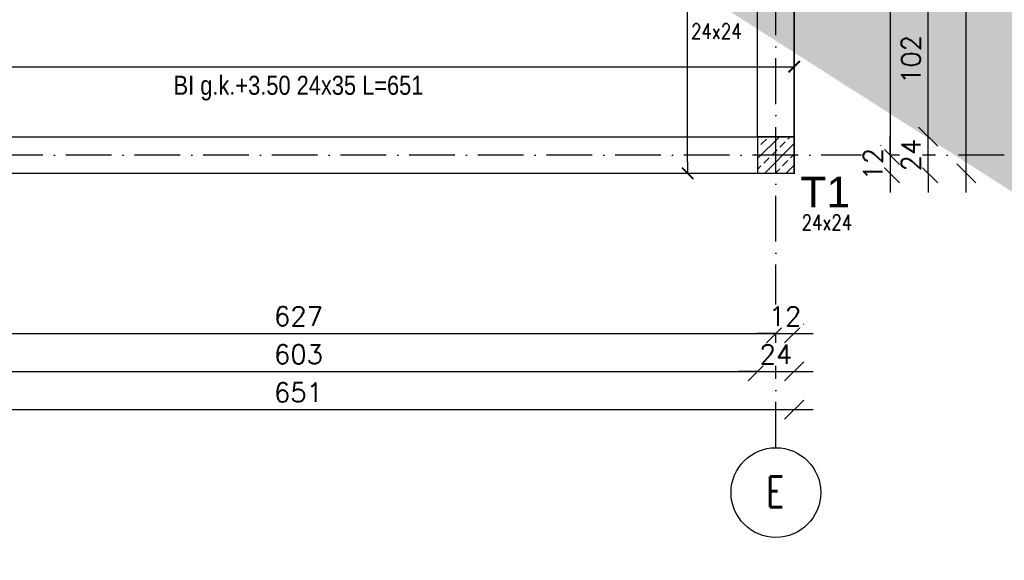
# Model space of a CAD drawing. Header units: millimetres. Extents: x -175722 to -110961, y 52375 to 104640.
# Tile 45 of 181: x -150857 to -150211, y 74727 to 75081. Entities that reach past the tile are written whole.
import ezdxf

# ---------------------------------------------------------------- set-up
doc = ezdxf.new("R2010")
doc.units = ezdxf.units.MM
doc.linetypes.add('ACAD_ISO10W100', pattern=[18, 12, -3, 0, -3])
for name, color, linetype in [('_R - RAMKI', 7, 'Continuous'), ('AS_Balustrady', 53, 'Continuous'), ('H', 8, 'Continuous'), ('OSIE', 4, 'ACAD_ISO10W100')]:
    doc.layers.add(name, color=color, linetype=linetype)
doc.layers.add('A_KONSTRUKCJA', color=170, linetype='Continuous', lineweight=30)
doc.styles.add('Arial', font='arial.ttf', dxfattribs={"height": 90})
doc.styles.add('e-cad_3', font='simplex.shx', dxfattribs={"width": 0.8})
doc.styles.add('ROMANS', font='romans')
doc.styles.add('TAB_Arial_bold', font='arialbd.ttf')
doc.styles.add('Technic', font='technic_.ttf')
doc.dimstyles.new('Architektoniczny200', dxfattribs={"dimscale": 5, "dimtxt": 2.5, "dimasz": 1.5, "dimexe": 1, "dimexo": 2, "dimgap": 0, "dimtad": 0, "dimdec": 1, "dimzin": 9, "dimtxsty": 'Technic', "dimblk": 'Architectural', "dimcen": 1, "dimclrt": 7, "dimaunit": 1, "dimadec": 0, "dimazin": 0, "dimtfac": 1, "dimtdec": 1, "dimtix": 1, "dimtmove": 2, "dimatfit": 3, "dimldrblk": 'DOT', "dimfxl": 0, "dimtvp": 0.769231, "dimtolj": 1, "dimarcsym": 0})
doc.dimstyles.new('AS_DIM_STYLE1', dxfattribs={"dimscale": 5, "dimtxt": 2.5, "dimasz": 1, "dimexe": 1.25, "dimexo": 2, "dimgap": 1, "dimtad": 1, "dimdec": 0, "dimdsep": 46, "dimtxsty": 'ROMANS', "dimblk": 'OBLIQUE', "dimcen": 0, "dimdle": 1, "dimclrd": 8, "dimclre": 8, "dimclrt": 9, "dimadec": 0, "dimazin": 0, "dimtfac": 1, "dimtdec": 0, "dimtmove": 1, "dimatfit": 3, "dimldrblk": 'CLOSEDBLANK', "dimfxl": 0, "dimtolj": 1, "dimtzin": 0, "dimarcsym": 0})

# ---------------------------------------------------------------- blocks, each defined once
blk = doc.blocks.new('Architectural')
blk.add_line((-1, 0), (0, 0))
at = {"color": 7, "linetype": 'ByBlock', "const_width": 0.15}
blk.add_lwpolyline([(-0.5, -0.5), (0.5, 0.5)], dxfattribs=at)
blk = doc.blocks.new('*D48')
at = {"layer": 'AS_Balustrady', "color": 0, "linetype": 'Continuous', "lineweight": -2, "ltscale": 0.25, "transparency": 16777216}
for p, q in [((-150408.66, 76731.61), (-150423.66, 76731.61)), ((-150418.66, 74988.1), (-150418.66, 76724.11)), ((-150408.66, 74980.6), (-150423.66, 74980.6))]:
    blk.add_line(p, q, dxfattribs=at)
at = {"layer": 'Defpoints', "color": 0, "linetype": 'Continuous', "ltscale": 0.25, "transparency": 16777216}
for p in [(-150418.66, 76731.61), (-150348.66, 76731.61), (-150348.66, 74980.6)]:
    blk.add_point(p, dxfattribs=at)
at = {"layer": 'AS_Balustrady', "color": 0, "linetype": 'Continuous', "lineweight": -2, "ltscale": 0.25, "transparency": 16777216, "xscale": 7.5, "yscale": 7.5, "zscale": 7.5}
for p, rotation in [((-150418.66, 76731.61), 90), ((-150418.66, 74980.6), 270)]:
    blk.add_blockref('Architectural', p, dxfattribs=dict(at, rotation=rotation))
at = {"layer": 'AS_Balustrady', "color": 7, "linetype": 'Continuous', "ltscale": 0.25, "transparency": 16777216, "insert": (-150438.39, 75889.54), "char_height": 12.5, "attachment_point": 5, "rotation": 90, "style": 'Technic'}
blk.add_mtext('\\A1;BI g.k.+3.50 24x35 L=1751', dxfattribs=at)
blk = doc.blocks.new('_Dot')
at = {"color": 0, "linetype": 'ByBlock', "lineweight": -2}
blk.add_line((-0.5, 0), (-1, 0), dxfattribs=at)
at = {"color": 0, "linetype": 'ByBlock', "const_width": 0.5}
blk.add_lwpolyline([(-0.25, 0, 1), (0.25, 0, 1)], format="xyb", close=True, dxfattribs=at)
blk = doc.blocks.new('*D51')
at = {"layer": 'AS_Balustrady', "color": 0, "linetype": 'Continuous', "lineweight": -2, "ltscale": 0.25, "transparency": 16777216}
for p, q in [((-150999.67, 75040.6), (-150999.67, 75055.6)), ((-150348.67, 75040.6), (-150348.67, 75055.6)), ((-150992.17, 75050.6), (-150356.17, 75050.6))]:
    blk.add_line(p, q, dxfattribs=at)
at = {"layer": 'Defpoints', "color": 0, "linetype": 'Continuous', "ltscale": 0.25, "transparency": 16777216}
for p in [(-150348.67, 75050.6), (-150999.67, 74980.6), (-150348.67, 74980.61)]:
    blk.add_point(p, dxfattribs=at)
at = {"layer": 'AS_Balustrady', "color": 0, "linetype": 'Continuous', "lineweight": -2, "ltscale": 0.25, "transparency": 16777216, "xscale": 7.5, "yscale": 7.5, "zscale": 7.5, "rotation": 180}
blk.add_blockref('Architectural', (-150999.67, 75050.6), dxfattribs=at)
at = {"layer": 'AS_Balustrady', "color": 0, "linetype": 'Continuous', "lineweight": -2, "ltscale": 0.25, "transparency": 16777216, "xscale": 7.5, "yscale": 7.5, "zscale": 7.5}
blk.add_blockref('Architectural', (-150348.67, 75050.6), dxfattribs=at)
at = {"layer": 'AS_Balustrady', "color": 7, "linetype": 'Continuous', "ltscale": 0.25, "transparency": 16777216, "insert": (-150674.17, 75036.5), "char_height": 12.5, "attachment_point": 5, "style": 'Technic'}
blk.add_mtext('\\A1;BI g.k.+3.50 24x35 L=651', dxfattribs=at)
blk = doc.blocks.new('_Oblique')
at = {"color": 0, "linetype": 'ByBlock', "lineweight": -2}
blk.add_line((-0.5, -0.5), (0.5, 0.5), dxfattribs=at)
blk = doc.blocks.new('*D162')
at = {"layer": '_R - RAMKI', "color": 8, "lineweight": -2, "transparency": 16777216}
blk.add_line((-151012.17, 74825.6), (-150336.16, 74825.6), dxfattribs=at)
at = {"layer": 'Defpoints', "color": 0, "transparency": 16777216}
for p in [(-150999.67, 74980.59), (-150348.66, 74980.59), (-150348.66, 74825.6)]:
    blk.add_point(p, dxfattribs=at)
at = {"layer": '_R - RAMKI', "color": 8, "lineweight": -2, "transparency": 16777216, "xscale": 12.5, "yscale": 12.5, "zscale": 12.5, "rotation": 180}
blk.add_blockref('_Oblique', (-150999.67, 74825.6), dxfattribs=at)
at = {"layer": '_R - RAMKI', "color": 8, "lineweight": -2, "transparency": 16777216, "xscale": 12.5, "yscale": 12.5, "zscale": 12.5}
blk.add_blockref('_Oblique', (-150348.66, 74825.6), dxfattribs=at)
at = {"layer": '_R - RAMKI', "color": 9, "transparency": 16777216, "insert": (-150674.17, 74836.85), "char_height": 12.5, "attachment_point": 5, "style": 'ROMANS', "bg_fill": 3, "box_fill_scale": 1.1, "bg_fill_color": 256, "bg_fill_true_color": 13158600, "bg_fill_transparency": 0}
blk.add_mtext('\\A1;651', dxfattribs=at)
blk = doc.blocks.new('_ClosedBlank')
at = {"color": 0, "linetype": 'ByBlock', "lineweight": -2}
for p, q in [((-1, 0.167), (0, 0)), ((-1, 0.167), (-1, -0.167)), ((0, 0), (-1, -0.167))]:
    blk.add_line(p, q, dxfattribs=at)
blk = doc.blocks.new('*D170')
at = {"layer": '_R - RAMKI', "color": 8, "lineweight": -2, "transparency": 16777216}
blk.add_line((-150988.17, 74850.6), (-150360.17, 74850.6), dxfattribs=at)
at = {"layer": 'Defpoints', "color": 0, "transparency": 16777216}
for p in [(-150975.67, 74980.6), (-150372.67, 74980.6), (-150372.67, 74850.6)]:
    blk.add_point(p, dxfattribs=at)
at = {"layer": '_R - RAMKI', "color": 8, "lineweight": -2, "transparency": 16777216, "xscale": 12.5, "yscale": 12.5, "zscale": 12.5, "rotation": 180}
blk.add_blockref('_Oblique', (-150975.67, 74850.6), dxfattribs=at)
at = {"layer": '_R - RAMKI', "color": 8, "lineweight": -2, "transparency": 16777216, "xscale": 12.5, "yscale": 12.5, "zscale": 12.5}
blk.add_blockref('_Oblique', (-150372.67, 74850.6), dxfattribs=at)
at = {"layer": '_R - RAMKI', "color": 9, "transparency": 16777216, "insert": (-150674.17, 74861.85), "char_height": 12.5, "attachment_point": 5, "style": 'ROMANS', "bg_fill": 3, "box_fill_scale": 1.1, "bg_fill_color": 256, "bg_fill_true_color": 13158600, "bg_fill_transparency": 0}
blk.add_mtext('\\A1;603', dxfattribs=at)
blk = doc.blocks.new('*D171')
at = {"layer": '_R - RAMKI', "color": 8, "lineweight": -2, "transparency": 16777216}
for p, q in [((-150372.67, 74850.6), (-150385.17, 74850.6)), ((-150372.67, 74850.6), (-150348.67, 74850.6)), ((-150348.67, 74850.6), (-150336.17, 74850.6))]:
    blk.add_line(p, q, dxfattribs=at)
at = {"layer": 'Defpoints', "color": 0, "transparency": 16777216}
for p in [(-150372.67, 74980.6), (-150348.67, 74980.6), (-150348.67, 74850.6)]:
    blk.add_point(p, dxfattribs=at)
at = {"layer": '_R - RAMKI', "color": 8, "lineweight": -2, "transparency": 16777216, "xscale": 12.5, "yscale": 12.5, "zscale": 12.5}
blk.add_blockref('_Oblique', (-150372.67, 74850.6), dxfattribs=at)
at = {"layer": '_R - RAMKI', "color": 8, "lineweight": -2, "transparency": 16777216, "xscale": 12.5, "yscale": 12.5, "zscale": 12.5, "rotation": 180}
blk.add_blockref('_Oblique', (-150348.67, 74850.6), dxfattribs=at)
at = {"layer": '_R - RAMKI', "color": 9, "transparency": 16777216, "insert": (-150360.67, 74861.85), "char_height": 12.5, "attachment_point": 5, "style": 'ROMANS', "bg_fill": 3, "box_fill_scale": 1.1, "bg_fill_color": 256, "bg_fill_true_color": 13158600, "bg_fill_transparency": 0}
blk.add_mtext('\\A1;24', dxfattribs=at)
blk = doc.blocks.new('*D176')
at = {"layer": '_R - RAMKI', "color": 8, "lineweight": -2, "transparency": 16777216}
blk.add_line((-151000.17, 74875.6), (-150348.17, 74875.6), dxfattribs=at)
at = {"layer": 'Defpoints', "color": 0, "transparency": 16777216}
for p in [(-150987.67, 74992.6), (-150360.67, 74992.6), (-150360.67, 74875.6)]:
    blk.add_point(p, dxfattribs=at)
at = {"layer": '_R - RAMKI', "color": 8, "lineweight": -2, "transparency": 16777216, "xscale": 12.5, "yscale": 12.5, "zscale": 12.5, "rotation": 180}
blk.add_blockref('_Oblique', (-150987.67, 74875.6), dxfattribs=at)
at = {"layer": '_R - RAMKI', "color": 8, "lineweight": -2, "transparency": 16777216, "xscale": 12.5, "yscale": 12.5, "zscale": 12.5}
blk.add_blockref('_Oblique', (-150360.67, 74875.6), dxfattribs=at)
at = {"layer": '_R - RAMKI', "color": 9, "transparency": 16777216, "insert": (-150674.17, 74886.85), "char_height": 12.5, "attachment_point": 5, "style": 'ROMANS', "bg_fill": 3, "box_fill_scale": 1.1, "bg_fill_color": 256, "bg_fill_true_color": 13158600, "bg_fill_transparency": 0}
blk.add_mtext('\\A1;627', dxfattribs=at)
blk = doc.blocks.new('*D177')
at = {"layer": '_R - RAMKI', "color": 8, "lineweight": -2, "transparency": 16777216}
for p, q in [((-150360.67, 74875.6), (-150373.17, 74875.6)), ((-150360.67, 74875.6), (-150348.67, 74875.6)), ((-150348.67, 74875.6), (-150336.17, 74875.6))]:
    blk.add_line(p, q, dxfattribs=at)
at = {"layer": 'Defpoints', "color": 0, "transparency": 16777216}
for p in [(-150360.67, 74992.6), (-150348.67, 74980.6), (-150348.67, 74875.6)]:
    blk.add_point(p, dxfattribs=at)
at = {"layer": '_R - RAMKI', "color": 8, "lineweight": -2, "transparency": 16777216, "xscale": 12.5, "yscale": 12.5, "zscale": 12.5}
blk.add_blockref('_Oblique', (-150360.67, 74875.6), dxfattribs=at)
at = {"layer": '_R - RAMKI', "color": 8, "lineweight": -2, "transparency": 16777216, "xscale": 12.5, "yscale": 12.5, "zscale": 12.5, "rotation": 180}
blk.add_blockref('_Oblique', (-150348.67, 74875.6), dxfattribs=at)
at = {"layer": '_R - RAMKI', "color": 9, "transparency": 16777216, "insert": (-150354.67, 74886.85), "char_height": 12.5, "attachment_point": 5, "style": 'ROMANS', "bg_fill": 3, "box_fill_scale": 1.1, "bg_fill_color": 256, "bg_fill_true_color": 13158600, "bg_fill_transparency": 0}
blk.add_mtext('\\A1;12', dxfattribs=at)
blk = doc.blocks.new('*D178')
at = {"layer": '_R - RAMKI', "color": 8, "lineweight": -2, "transparency": 16777216}
blk.add_line((-150235.67, 74968.09), (-150235.67, 76744.1), dxfattribs=at)
at = {"layer": 'Defpoints', "color": 0, "transparency": 16777216}
for p in [(-150348.67, 76731.6), (-150235.67, 76731.6), (-150348.66, 74980.59)]:
    blk.add_point(p, dxfattribs=at)
at = {"layer": '_R - RAMKI', "color": 8, "lineweight": -2, "transparency": 16777216, "xscale": 12.5, "yscale": 12.5, "zscale": 12.5}
for p, rotation in [((-150235.67, 76731.6), 90), ((-150235.67, 74980.59), 270)]:
    blk.add_blockref('_Oblique', p, dxfattribs=dict(at, rotation=rotation))
at = {"layer": '_R - RAMKI', "color": 9, "transparency": 16777216, "insert": (-150246.92, 75856.09), "char_height": 12.5, "attachment_point": 5, "rotation": 90, "style": 'ROMANS', "bg_fill": 3, "box_fill_scale": 1.1, "bg_fill_color": 256, "bg_fill_true_color": 13158600, "bg_fill_transparency": 0}
blk.add_mtext('\\A1;1751', dxfattribs=at)
blk = doc.blocks.new('*D339')
at = {"layer": '_R - RAMKI', "color": 8, "lineweight": -2, "transparency": 16777216}
for p, q in [((-150260.67, 75004.6), (-150260.67, 75017.1)), ((-150260.67, 74980.59), (-150260.67, 75004.6)), ((-150260.67, 74980.59), (-150260.67, 74968.09))]:
    blk.add_line(p, q, dxfattribs=at)
at = {"layer": 'Defpoints', "color": 0, "transparency": 16777216}
for p in [(-150348.67, 75004.6), (-150260.67, 75004.6), (-150348.66, 74980.59)]:
    blk.add_point(p, dxfattribs=at)
at = {"layer": '_R - RAMKI', "color": 8, "lineweight": -2, "transparency": 16777216, "xscale": 12.5, "yscale": 12.5, "zscale": 12.5}
for p, rotation in [((-150260.67, 75004.6), 270), ((-150260.67, 74980.59), 90)]:
    blk.add_blockref('_Oblique', p, dxfattribs=dict(at, rotation=rotation))
at = {"layer": '_R - RAMKI', "color": 9, "transparency": 16777216, "insert": (-150271.92, 74992.59), "char_height": 12.5, "attachment_point": 5, "rotation": 90, "style": 'ROMANS', "bg_fill": 3, "box_fill_scale": 1.1, "bg_fill_color": 256, "bg_fill_true_color": 13158600, "bg_fill_transparency": 0}
blk.add_mtext('\\A1;24', dxfattribs=at)
blk = doc.blocks.new('*D340')
at = {"layer": '_R - RAMKI', "color": 8, "lineweight": -2, "transparency": 16777216}
blk.add_line((-150260.67, 74992.1), (-150260.67, 75118.6), dxfattribs=at)
at = {"layer": 'Defpoints', "color": 0, "transparency": 16777216}
for p in [(-150348.67, 75106.1), (-150260.67, 75106.1), (-150348.67, 75004.6)]:
    blk.add_point(p, dxfattribs=at)
at = {"layer": '_R - RAMKI', "color": 8, "lineweight": -2, "transparency": 16777216, "xscale": 12.5, "yscale": 12.5, "zscale": 12.5}
for p, rotation in [((-150260.67, 75106.1), 90), ((-150260.67, 75004.6), 270)]:
    blk.add_blockref('_Oblique', p, dxfattribs=dict(at, rotation=rotation))
at = {"layer": '_R - RAMKI', "color": 9, "transparency": 16777216, "insert": (-150271.92, 75055.35), "char_height": 12.5, "attachment_point": 5, "rotation": 90, "style": 'ROMANS', "bg_fill": 3, "box_fill_scale": 1.1, "bg_fill_color": 256, "bg_fill_true_color": 13158600, "bg_fill_transparency": 0}
blk.add_mtext('\\A1;102', dxfattribs=at)
blk = doc.blocks.new('*D305')
at = {"layer": '_R - RAMKI', "color": 8, "lineweight": -2, "transparency": 16777216}
blk.add_line((-150285.67, 75580.77), (-150285.67, 74980.1), dxfattribs=at)
at = {"layer": 'Defpoints', "color": 0, "transparency": 16777216}
for p in [(-150360.67, 75568.27), (-150360.67, 74992.6), (-150285.67, 74992.6)]:
    blk.add_point(p, dxfattribs=at)
at = {"layer": '_R - RAMKI', "color": 8, "lineweight": -2, "transparency": 16777216, "xscale": 12.5, "yscale": 12.5, "zscale": 12.5}
for p, rotation in [((-150285.67, 75568.27), 90), ((-150285.67, 74992.6), 270)]:
    blk.add_blockref('_Oblique', p, dxfattribs=dict(at, rotation=rotation))
at = {"layer": '_R - RAMKI', "color": 9, "transparency": 16777216, "insert": (-150296.92, 75280.43), "char_height": 12.5, "attachment_point": 5, "rotation": 90, "style": 'ROMANS', "bg_fill": 3, "box_fill_scale": 1.1, "bg_fill_color": 256, "bg_fill_true_color": 13158600, "bg_fill_transparency": 0}
blk.add_mtext('\\A1;576', dxfattribs=at)
blk = doc.blocks.new('*D306')
at = {"layer": '_R - RAMKI', "color": 8, "lineweight": -2, "transparency": 16777216}
for p, q in [((-150285.67, 74992.6), (-150285.67, 75005.1)), ((-150285.67, 74992.6), (-150285.67, 74980.59)), ((-150285.67, 74980.59), (-150285.67, 74968.09))]:
    blk.add_line(p, q, dxfattribs=at)
at = {"layer": 'Defpoints', "color": 0, "transparency": 16777216}
for p in [(-150360.67, 74992.6), (-150348.66, 74980.59), (-150285.67, 74980.59)]:
    blk.add_point(p, dxfattribs=at)
at = {"layer": '_R - RAMKI', "color": 8, "lineweight": -2, "transparency": 16777216, "xscale": 12.5, "yscale": 12.5, "zscale": 12.5}
for p, rotation in [((-150285.67, 74992.6), 270), ((-150285.67, 74980.59), 90)]:
    blk.add_blockref('_Oblique', p, dxfattribs=dict(at, rotation=rotation))
at = {"layer": '_R - RAMKI', "color": 9, "transparency": 16777216, "insert": (-150296.92, 74986.59), "char_height": 12.5, "attachment_point": 5, "rotation": 90, "style": 'ROMANS', "bg_fill": 3, "box_fill_scale": 1.1, "bg_fill_color": 256, "bg_fill_true_color": 13158600, "bg_fill_transparency": 0}
blk.add_mtext('\\A1;12', dxfattribs=at)

msp = doc.modelspace()

# ---------------------------------------------------------------- hatches: boundary and pattern name
at = {"layer": 'AS_Balustrady', "linetype": 'Continuous', "ltscale": 0.25}
h = msp.add_hatch(dxfattribs=at)
h.set_pattern_fill('ANSI33', color=256, scale=40, style=0)
h.set_pattern_definition([(45, (-161705.377, 96212.764), (-7.071068, 7.071068), []), (45, (-161698.306, 96212.764), (-7.071068, 7.071068), [5, -2.5])])
h.paths.add_polyline_path([(-150372.67142, 75004.59938), (-150348.67142, 75004.59938), (-150348.67142, 74980.59938), (-150372.67142, 74980.59938)])

# ---------------------------------------------------------------- linework, layer by layer
at = {"color": 8}
msp.add_lwpolyline([(-150372.67142, 75130.09938), (-150348.67142, 75130.09938), (-150348.67142, 74980.59938), (-152799.67142, 74980.59938), (-152799.67142, 76516.03527), (-152775.67142, 76516.03527), (-152775.67142, 75004.59938), (-150999.67142, 75004.59938), (-150999.67142, 75358.59938), (-150975.67142, 75358.59938), (-150975.67142, 75004.59938), (-150372.67142, 75004.59938), (-150372.67142, 75130.09938)], dxfattribs=at)
at = {"layer": 'A_KONSTRUKCJA', "color": 1, "const_width": 1}
msp.add_lwpolyline([(-150348.67142, 74980.59938), (-150999.67142, 74980.59938), (-150999.67142, 76731.59938), (-150348.67142, 76731.59938)], close=True, dxfattribs=at)
at = {"layer": 'AS_Balustrady', "linetype": 'Continuous', "ltscale": 0.25, "const_width": 1}
msp.add_lwpolyline([(-150372.67142, 74980.59938), (-150348.67142, 74980.59938), (-150348.67142, 75004.59938), (-150372.67142, 75004.59938)], close=True, dxfattribs=at)
at = {"layer": 'H', "color": 142, "linetype": 'ByBlock', "ltscale": 0.1}
msp.add_circle((-150360.67142, 74771.14492), 29.45441, dxfattribs=at)
at = {"layer": 'OSIE', "ltscale": 2.5}
for p, q in [((-150360.67142, 74800.59933), (-150360.67142, 76911.59943)), ((-150210.67142, 74992.59938), (-152979.67142, 74992.59938))]:
    msp.add_line(p, q, dxfattribs=at)

# ---------------------------------------------------------------- texts
at = {"layer": 'AS_Balustrady', "linetype": 'Continuous', "ltscale": 0.25, "style": 'e-cad_3', "width": 0.8}
msp.add_text('24x24', height=10, dxfattribs=at).set_placement((-150416.36522, 75068.82799))
at = {"layer": 'H', "color": 142, "linetype": 'ByBlock', "ltscale": 0.1, "insert": (-150355.4562, 74781.61937), "char_height": 20, "width": 32.7021847, "attachment_point": 3, "style": 'TAB_Arial_bold'}
msp.add_mtext('{\\Fromans|c238;\\W0.7;E}', dxfattribs=at)

# ---------------------------------------------------------------- dimensions: what is measured, and where the dimension line sits
at = {"layer": 'AS_Balustrady', "linetype": 'Continuous', "ltscale": 0.25}
for base, p1, p2, angle, picture, middle in [((-150418.66469, 76731.61215), (-150348.66426, 74980.59938), (-150348.66469, 76731.61215), 270, '*D48', (-150438.38902, 75889.53797)), ((-150348.67142, 75050.60035), (-150999.67142, 74980.60035), (-150348.67142, 74980.61215), 180, '*D51', (-150674.17142, 75036.50431))]:
    dim = msp.add_linear_dim(base=base, p1=p1, p2=p2, angle=angle, text='BI g.k.+3.50 24x35 L=<>', dimstyle='Architektoniczny200', dxfattribs=at)
    dim.commit()
    dim.dimension.update_dxf_attribs({"geometry": picture, "text_midpoint": middle, "dimtype": 160})

# ---------------------------------------------------------------- next in the draw order: dimensions: what is measured, and where the dimension line sits
at = {"layer": '_R - RAMKI'}
dim = msp.add_linear_dim(base=(-150348.66469, 74825.59933), p1=(-150999.67142, 74980.58758), p2=(-150348.66469, 74980.58661), dimstyle='AS_DIM_STYLE1', override={"dimscale": 12.5, "dimtxt": 1, "dimgap": 0.4, "dimse1": 1, "dimse2": 1, "dimtix": 1, "dimfxl": 10, "dimfxlon": 1}, dxfattribs=at)
dim.commit()
dim.dimension.update_dxf_attribs({"geometry": '*D162', "text_midpoint": (-150674.16806, 74836.84933)})

# ---------------------------------------------------------------- next in the draw order: dimensions: what is measured, and where the dimension line sits
dim = msp.add_linear_dim(base=(-150372.67142, 74850.59933), p1=(-150975.67142, 74980.59938), p2=(-150372.67142, 74980.59938), dimstyle='AS_DIM_STYLE1', override={"dimscale": 12.5, "dimtxt": 1, "dimgap": 0.4, "dimse1": 1, "dimse2": 1, "dimtix": 1, "dimfxl": 10, "dimfxlon": 1}, dxfattribs=at)
dim.commit()
dim.dimension.update_dxf_attribs({"geometry": '*D170', "text_midpoint": (-150674.17142, 74861.84933)})

# ---------------------------------------------------------------- next in the draw order: dimensions: what is measured, and where the dimension line sits
dim = msp.add_linear_dim(base=(-150348.67142, 74850.59933), p1=(-150372.67142, 74980.59938), p2=(-150348.67142, 74980.59938), dimstyle='AS_DIM_STYLE1', override={"dimscale": 12.5, "dimtxt": 1, "dimgap": 0.4, "dimse1": 1, "dimse2": 1, "dimtix": 1, "dimfxl": 10, "dimfxlon": 1}, dxfattribs=at)
dim.commit()
dim.dimension.update_dxf_attribs({"geometry": '*D171', "text_midpoint": (-150360.67142, 74861.84933)})

# ---------------------------------------------------------------- next in the draw order: dimensions: what is measured, and where the dimension line sits
dim = msp.add_linear_dim(base=(-150360.67142, 74875.59933), p1=(-150987.67142, 74992.59938), p2=(-150360.67142, 74992.59937), dimstyle='AS_DIM_STYLE1', override={"dimscale": 12.5, "dimtxt": 1, "dimgap": 0.4, "dimse1": 1, "dimse2": 1, "dimtix": 1, "dimfxl": 10, "dimfxlon": 1}, dxfattribs=at)
dim.commit()
dim.dimension.update_dxf_attribs({"geometry": '*D176', "text_midpoint": (-150674.17142, 74886.84933)})

# ---------------------------------------------------------------- next in the draw order: dimensions: what is measured, and where the dimension line sits
dim = msp.add_linear_dim(base=(-150348.67142, 74875.59933), p1=(-150360.67142, 74992.59937), p2=(-150348.67142, 74980.59938), dimstyle='AS_DIM_STYLE1', override={"dimscale": 12.5, "dimtxt": 1, "dimgap": 0.4, "dimse1": 1, "dimse2": 1, "dimtix": 1, "dimfxl": 10, "dimfxlon": 1}, dxfattribs=at)
dim.commit()
dim.dimension.update_dxf_attribs({"geometry": '*D177', "text_midpoint": (-150354.67142, 74886.84933)})

# ---------------------------------------------------------------- next in the draw order: texts
at = {"layer": 'AS_Balustrady', "linetype": 'Continuous', "ltscale": 0.25, "style": 'e-cad_3', "width": 0.8}
msp.add_text('24x24', height=10, dxfattribs=at).set_placement((-150343.76795, 74943.32799))

# ---------------------------------------------------------------- next in the draw order: dimensions: what is measured, and where the dimension line sits
at = {"layer": '_R - RAMKI'}
dim = msp.add_linear_dim(base=(-150235.67142, 76731.59938), p1=(-150348.66469, 74980.58661), p2=(-150348.67142, 76731.59938), angle=90, dimstyle='AS_DIM_STYLE1', override={"dimscale": 12.5, "dimtxt": 1, "dimgap": 0.4, "dimse1": 1, "dimse2": 1, "dimtix": 1, "dimfxl": 10, "dimfxlon": 1}, dxfattribs=at)
dim.commit()
dim.dimension.update_dxf_attribs({"geometry": '*D178', "text_midpoint": (-150246.92142, 75856.093)})

# ---------------------------------------------------------------- next in the draw order: dimensions: what is measured, and where the dimension line sits
dim = msp.add_linear_dim(base=(-150260.67142, 75004.59938), p1=(-150348.66469, 74980.58661), p2=(-150348.67142, 75004.59938), angle=90, dimstyle='AS_DIM_STYLE1', override={"dimscale": 12.5, "dimtxt": 1, "dimgap": 0.4, "dimse1": 1, "dimse2": 1, "dimtix": 1, "dimfxl": 10, "dimfxlon": 1}, dxfattribs=at)
dim.commit()
dim.dimension.update_dxf_attribs({"geometry": '*D339', "text_midpoint": (-150271.92142, 74992.593)})

# ---------------------------------------------------------------- next in the draw order: dimensions: what is measured, and where the dimension line sits
dim = msp.add_linear_dim(base=(-150260.6714245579, 75106.0993814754), p1=(-150348.6714245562, 75004.5993814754), p2=(-150348.6714245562, 75106.0993814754), angle=90, dimstyle='AS_DIM_STYLE1', override={"dimscale": 12.5, "dimtxt": 1, "dimgap": 0.4, "dimse1": 1, "dimse2": 1, "dimtix": 1, "dimfxl": 10, "dimfxlon": 1}, dxfattribs=at)
dim.commit()
dim.dimension.update_dxf_attribs({"geometry": '*D340', "text_midpoint": (-150271.9214245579, 75055.3493814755)})

# ---------------------------------------------------------------- next in the draw order: dimensions: what is measured, and where the dimension line sits
dim = msp.add_linear_dim(base=(-150285.67142, 74992.59938), p1=(-150360.67142, 75568.26605), p2=(-150360.67142, 74992.59938), angle=90, dimstyle='AS_DIM_STYLE1', override={"dimscale": 12.5, "dimtxt": 1, "dimgap": 0.4, "dimse1": 1, "dimse2": 1, "dimtix": 1, "dimfxl": 10, "dimfxlon": 1}, dxfattribs=at)
dim.commit()
dim.dimension.update_dxf_attribs({"geometry": '*D305', "text_midpoint": (-150296.92142, 75280.43271)})

# ---------------------------------------------------------------- next in the draw order: dimensions: what is measured, and where the dimension line sits
dim = msp.add_linear_dim(base=(-150285.67142, 74980.58661), p1=(-150360.67142, 74992.59938), p2=(-150348.66469, 74980.58661), angle=90, dimstyle='AS_DIM_STYLE1', override={"dimscale": 12.5, "dimtxt": 1, "dimgap": 0.4, "dimse1": 1, "dimse2": 1, "dimtix": 1, "dimfxl": 10, "dimfxlon": 1}, dxfattribs=at)
dim.commit()
dim.dimension.update_dxf_attribs({"geometry": '*D306', "text_midpoint": (-150296.92142, 74986.593)})

# ---------------------------------------------------------------- next in the draw order: linework, layer by layer
at = {"const_width": 100}
msp.add_lwpolyline([(-148828.98814, 77295.70393), (-153159.65197, 74232.78634), (-153109.65197, 77075.05579), (-148909.65197, 77075.05579), (-148959.65197, 74232.78634), (-153208.68539, 76944.37101)], dxfattribs=at)

# ---------------------------------------------------------------- next in the draw order: texts
at = {"layer": 'AS_Balustrady', "linetype": 'Continuous', "ltscale": 0.25, "style": 'Arial'}
msp.add_text('T1', height=20, dxfattribs=at).set_placement((-150344.54794, 74958.32799))

doc.saveas('drawing.dxf')
